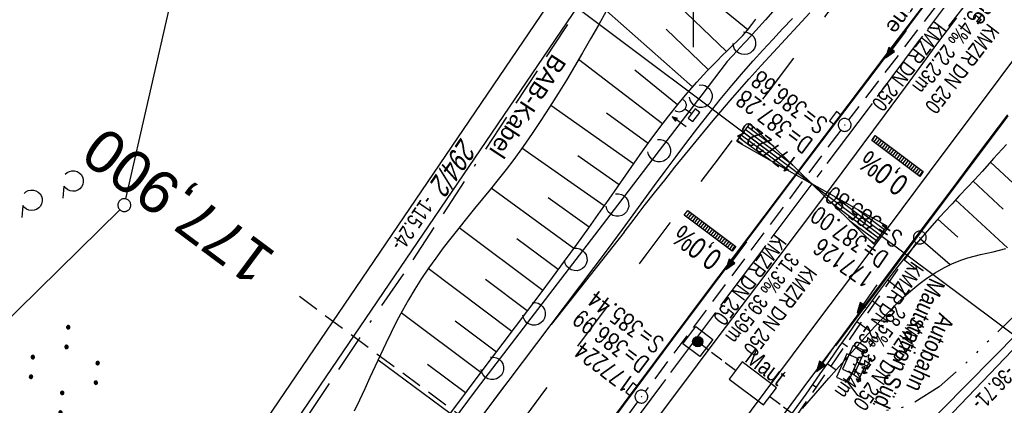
# Model space of a CAD drawing. Extents: x 508656 to 509297, y 448622 to 449584.
# Tile 6 of 51: x 508721 to 508836, y 448753 to 448798. Entities that reach past the tile are written whole.
import ezdxf
from ezdxf.enums import TextEntityAlignment as Align

# ---------------------------------------------------------------- set-up
doc = ezdxf.new("R2010")
doc.units = 0
doc.header["$LTSCALE"] = 10
doc.header["$MEASUREMENT"] = 0
for name, pattern in [('ACAD_ISO14W100', [25.5, 12, -3, 0.5, -3, 0.5, -3, 0.5, -3]), ('ACAD_ISO16W100', [73, 15, -6.5, 15, -6.5, 15, -7, 1, -7]), ('ACHSE', [5.5, 4, -0.5, 0.5, -0.5]), ('LT00', [0]), ('LT02', [0.4, 0.2, -0.2]), ('LT12', [0.4, 0.3, -0.1]), ('LT17', [0.15, 0.1, -0.05]), ('STRICHLINIE2', [0.375, 0.25, -0.125])]:
    doc.linetypes.add(name, pattern=pattern)
doc.layers.get('0').update_dxf_attribs({"linetype": 'LT00'})
for name, color, linetype in [('--EK_FBR', 250, 'LT00'), ('--EK_Halt-Pfeil', 4, 'LT00'), ('--EK_Haltung', 7, 'STRICHLINIE2'), ('--EK_Haltung-Text', 140, 'LT00'), ('--EK_Schacht-Text', 5, 'LT00'), ('--EK_ST-93-1', 30, 'LT17'), ('--EL_DFK_AB_L', 21, 'LT00'), ('--EL_Halt-Pfeil', 4, 'LT00'), ('--EL_Haltung', 182, 'STRICHLINIE2'), ('--EL_Haltung-Text', 182, 'LT00'), ('-AX-093', 35, 'ACHSE'), ('-EL-93-1', 250, 'LT00'), ('-QUE-40O', 11, 'Continuous'), ('-QUE-40W', 11, 'Continuous'), ('ABSTAND', 8, 'LT00'), ('BAB-KABEL', 220, 'ACAD_ISO16W100'), ('BAB-KABEL_TEXT', 221, 'Continuous'), ('DFK_AB_L', 21, 'LT00'), ('DFK_FLUR_NR', 250, 'LT00'), ('DFK_GZPKT', 250, 'LT00'), ('DFK_KATASTER', 250, 'LT00'), ('DFK_NUTZUNG', 250, 'LT00'), ('RINNE_TEXT', 11, 'Continuous'), ('TELEKOM', 210, 'ACAD_ISO14W100'), ('TELEKOM_TEXT', 210, 'Continuous'), ('V124_AFBR_BAB', 250, 'LT00'), ('V124_BOESCH', 250, 'LT00'), ('V124_BOSCHUNG', 250, 'LT00'), ('V124_H_BORD', 8, 'LT00'), ('V124_KA_PRUF', 182, 'LT00'), ('V124_LAERM', 11, 'LT00'), ('V124_LD_MARK', 250, 'LT00'), ('V124_LG_MARK', 250, 'LT02'), ('V124_RASTER', 250, 'LT00'), ('V124_SINKK', 182, 'LT00'), ('V124_STROM', 80, 'LT00'), ('V124_UK_DURCH', 182, 'LT00'), ('V124_ZAUN', 40, 'LT00'), ('V125_AFBR_BAB', 250, 'LT00'), ('V125_BOESCH', 250, 'LT00'), ('V125_BOSCHUNG', 250, 'LT00'), ('V125_LAERM', 11, 'LT00'), ('V125_LG_MARK', 250, 'LT02'), ('VERKEHRSZEICH-BRÜ', 11, 'Continuous')]:
    doc.layers.add(name, color=color, linetype=linetype)
doc.styles.add('Arial', font='ARIAL.TTF')
doc.styles.add('Beschrift', font='ARIAL.TTF')
doc.styles.add('Haltungsbeschriftung', font='ARIAL.TTF', dxfattribs={"width": 0.75})
doc.styles.add('schachtbeschriftung', font='romans.shx', dxfattribs={"width": 0.75, "height": 2})
doc.styles.get("Standard").update_dxf_attribs({"font": 'ARIAL.TTF'})
doc.styles.add('Versorgungsltg', font='ARIAL.TTF', dxfattribs={"width": 0.8, "height": 2})

# ---------------------------------------------------------------- blocks, each defined once
blk = doc.blocks.new('SYMB7010')
at = {"color": 0, "linetype": 'ByBlock'}
for points in [[(-0.031408, 0.499213), (-0.093728, 0.49134), (-0.15457, 0.475719), (-0.212975, 0.452595), (-0.268021, 0.422333), (-0.31884, 0.385411), (-0.36463, 0.342411), (-0.40467, 0.29401), (-0.438329, 0.240973), (-0.465074, 0.184136), (-0.484486, 0.124395), (-0.496256, 0.062692), (-0.5002, 0)], [(-0.5002, 0), (-0.496256, -0.062692), (-0.484486, -0.124395), (-0.465075, -0.184136), (-0.438329, -0.240973), (-0.404671, -0.29401), (-0.36463, -0.342411), (-0.31884, -0.385411), (-0.268021, -0.422333), (-0.212975, -0.452595), (-0.154571, -0.475719), (-0.093728, -0.49134), (-0.031408, -0.499213), (0.031408, -0.499213)], [(0.5002, 0), (0.496256, 0.062692), (0.484485, 0.124395), (0.465074, 0.184136), (0.438329, 0.240973), (0.40467, 0.29401), (0.36463, 0.342411), (0.31884, 0.385411), (0.268021, 0.422333), (0.212975, 0.452595), (0.15457, 0.475719), (0.093728, 0.49134), (0.031408, 0.499213), (-0.031408, 0.499213)], [(0.031408, -0.499213), (0.093728, -0.491341), (0.15457, -0.475719), (0.212975, -0.452595), (0.268021, -0.422333), (0.31884, -0.385411), (0.36463, -0.342411), (0.404671, -0.294011), (0.438329, -0.240974), (0.465075, -0.184136), (0.484486, -0.124395), (0.496256, -0.062692), (0.500201, 0)]]:
    blk.add_lwpolyline(points, dxfattribs=at)
blk = doc.blocks.new('SYMB7110')
at = {"color": 0, "linetype": 'ByBlock'}
for p, q in [((-0.515, 0.392919), (-0.515, 0.367081)), ((-0.51, 0.362895), (-0.51, 0.397105)), ((-0.505, 0.399164), (-0.505, 0.360836)), ((-0.5, 0.360204), (-0.5, 0.399796)), ((-0.495, 0.399164), (-0.495, 0.360836)), ((-0.49, 0.362895), (-0.49, 0.397105)), ((-0.485, 0.392919), (-0.485, 0.367081)), ((-0.48, 0.379874), (-0.48, 0.380145)), ((-0.285, 0.392919), (-0.285, 0.367081)), ((-0.28, 0.362895), (-0.28, 0.397105)), ((-0.275, 0.399164), (-0.275, 0.360836)), ((-0.27, 0.360204), (-0.27, 0.399796)), ((-0.265, 0.399164), (-0.265, 0.360836)), ((-0.26, 0.362895), (-0.26, 0.397105)), ((-0.255, 0.392919), (-0.255, 0.367081)), ((-0.25, 0.379874), (-0.25, 0.380146)), ((0.255, 0.392919), (0.255, 0.367081)), ((0.26, 0.362895), (0.26, 0.397105)), ((0.265, 0.399164), (0.265, 0.360836)), ((0.27, 0.360204), (0.27, 0.399796)), ((0.275, 0.399164), (0.275, 0.360836)), ((0.28, 0.362895), (0.28, 0.397105)), ((0.285, 0.392919), (0.285, 0.367081)), ((0.29, 0.379874), (0.29, 0.380145)), ((0.485, 0.392919), (0.485, 0.367081)), ((0.49, 0.362895), (0.49, 0.397105)), ((0.495, 0.399164), (0.495, 0.360836)), ((0.5, 0.360204), (0.5, 0.399796)), ((0.505, 0.399164), (0.505, 0.360836)), ((0.51, 0.362895), (0.51, 0.397105)), ((0.515, 0.392919), (0.515, 0.367081)), ((0.52, 0.379874), (0.52, 0.380146)), ((-0.9, 0.012919), (-0.9, -0.012919)), ((-0.895, -0.017106), (-0.895, 0.017105)), ((-0.89, 0.019164), (-0.89, -0.019164)), ((-0.885, -0.019797), (-0.885, 0.019796)), ((-0.88, 0.019164), (-0.88, -0.019164)), ((-0.875, -0.017106), (-0.875, 0.017105)), ((-0.87, 0.012919), (-0.87, -0.012919)), ((-0.865, -0.000126), (-0.865, 0.000145)), ((-0.67, 0.012919), (-0.67, -0.012919)), ((-0.665, -0.017106), (-0.665, 0.017105)), ((-0.66, 0.019164), (-0.66, -0.019164)), ((-0.655, -0.019797), (-0.655, 0.019796)), ((-0.65, 0.019164), (-0.65, -0.019164)), ((-0.645, -0.017106), (-0.645, 0.017105)), ((-0.64, 0.012919), (-0.64, -0.012919)), ((-0.635, -0.000126), (-0.635, 0.000145)), ((-0.13, 0.012919), (-0.13, -0.012919)), ((-0.125, -0.017105), (-0.125, 0.017105)), ((-0.12, 0.019164), (-0.12, -0.019164)), ((-0.115, -0.019796), (-0.115, 0.019796)), ((-0.11, 0.019164), (-0.11, -0.019164)), ((-0.105, -0.017105), (-0.105, 0.017105)), ((-0.1, 0.012919), (-0.1, -0.012919)), ((-0.095, -0.000126), (-0.095, 0.000146)), ((0.1, 0.012919), (0.1, -0.012919)), ((0.105, -0.017105), (0.105, 0.017105)), ((0.11, 0.019164), (0.11, -0.019164)), ((0.115, -0.019796), (0.115, 0.019796)), ((0.12, 0.019164), (0.12, -0.019164)), ((0.125, -0.017105), (0.125, 0.017105)), ((0.13, 0.012919), (0.13, -0.012919)), ((0.135, -0.000126), (0.135, 0.000146)), ((0.64, 0.012919), (0.64, -0.012919)), ((0.645, -0.017105), (0.645, 0.017105)), ((0.65, 0.019164), (0.65, -0.019164)), ((0.655, -0.019796), (0.655, 0.019796)), ((0.66, 0.019164), (0.66, -0.019164)), ((0.665, -0.017105), (0.665, 0.017105)), ((0.67, 0.012919), (0.67, -0.012919)), ((0.675, -0.000126), (0.675, 0.000146)), ((0.87, 0.012919), (0.87, -0.012919)), ((0.875, -0.017105), (0.875, 0.017105)), ((0.88, 0.019164), (0.88, -0.019164)), ((0.885, -0.019796), (0.885, 0.019796)), ((0.89, 0.019164), (0.89, -0.019164)), ((0.895, -0.017105), (0.895, 0.017105)), ((0.9, 0.012919), (0.9, -0.012919)), ((0.905, -0.000126), (0.905, 0.000146)), ((-0.515, -0.367081), (-0.515, -0.392919)), ((-0.51, -0.397105), (-0.51, -0.362895)), ((-0.505, -0.360836), (-0.505, -0.399164)), ((-0.5, -0.399796), (-0.5, -0.360204)), ((-0.495, -0.360836), (-0.495, -0.399164)), ((-0.49, -0.397106), (-0.49, -0.362895)), ((-0.485, -0.367081), (-0.485, -0.392919)), ((-0.48, -0.380126), (-0.48, -0.379855)), ((-0.285, -0.367081), (-0.285, -0.392919)), ((-0.28, -0.397105), (-0.28, -0.362895)), ((-0.275, -0.360836), (-0.275, -0.399164)), ((-0.27, -0.399796), (-0.27, -0.360204)), ((-0.265, -0.360836), (-0.265, -0.399164)), ((-0.26, -0.397105), (-0.26, -0.362895)), ((-0.255, -0.367081), (-0.255, -0.392919)), ((-0.25, -0.380126), (-0.25, -0.379855)), ((0.255, -0.367081), (0.255, -0.392919)), ((0.26, -0.397105), (0.26, -0.362895)), ((0.265, -0.360836), (0.265, -0.399164)), ((0.27, -0.399796), (0.27, -0.360204)), ((0.275, -0.360836), (0.275, -0.399164)), ((0.28, -0.397105), (0.28, -0.362895)), ((0.285, -0.367081), (0.285, -0.392919)), ((0.29, -0.380126), (0.29, -0.379855)), ((0.485, -0.367081), (0.485, -0.392919)), ((0.49, -0.397105), (0.49, -0.362895)), ((0.495, -0.360836), (0.495, -0.399164)), ((0.5, -0.399796), (0.5, -0.360204)), ((0.505, -0.360836), (0.505, -0.399164)), ((0.51, -0.397105), (0.51, -0.362895)), ((0.515, -0.367081), (0.515, -0.392919)), ((0.52, -0.380126), (0.52, -0.379855))]:
    blk.add_line(p, q, dxfattribs=at)
for points in [[(-0.48, 0.38), (-0.481981, 0.388678), (-0.48753, 0.395637), (-0.49555, 0.399499), (-0.50445, 0.399499), (-0.51247, 0.395637), (-0.518019, 0.388678), (-0.52, 0.38), (-0.518019, 0.371322), (-0.51247, 0.364363), (-0.50445, 0.360501), (-0.49555, 0.360501), (-0.48753, 0.364363), (-0.481981, 0.371322), (-0.48, 0.38)], [(-0.25, 0.38), (-0.251981, 0.388678), (-0.25753, 0.395637), (-0.26555, 0.399499), (-0.27445, 0.399499), (-0.28247, 0.395637), (-0.288019, 0.388678), (-0.29, 0.38), (-0.288019, 0.371322), (-0.28247, 0.364363), (-0.27445, 0.360501), (-0.26555, 0.360501), (-0.25753, 0.364363), (-0.251981, 0.371322), (-0.25, 0.38)], [(0.29, 0.38), (0.288019, 0.388678), (0.28247, 0.395637), (0.27445, 0.399499), (0.26555, 0.399499), (0.25753, 0.395637), (0.251981, 0.388678), (0.25, 0.38), (0.251981, 0.371322), (0.25753, 0.364363), (0.26555, 0.360501), (0.27445, 0.360501), (0.28247, 0.364363), (0.288019, 0.371322), (0.29, 0.38)], [(0.52, 0.38), (0.518019, 0.388678), (0.51247, 0.395637), (0.50445, 0.399499), (0.495549, 0.399499), (0.48753, 0.395637), (0.481981, 0.388678), (0.48, 0.38), (0.481981, 0.371322), (0.48753, 0.364363), (0.495549, 0.360501), (0.50445, 0.360501), (0.51247, 0.364363), (0.518019, 0.371322), (0.52, 0.38)], [(-0.865, 0), (-0.866981, 0.008678), (-0.87253, 0.015637), (-0.88055, 0.019498), (-0.88945, 0.019498), (-0.89747, 0.015637), (-0.903019, 0.008678), (-0.905, 0)], [(-0.905, 0), (-0.903019, -0.008678), (-0.89747, -0.015637), (-0.88945, -0.019499), (-0.88055, -0.019499), (-0.87253, -0.015637), (-0.866981, -0.008678), (-0.865, 0)], [(-0.635, 0), (-0.636981, 0.008678), (-0.64253, 0.015637), (-0.65055, 0.019498), (-0.65945, 0.019498), (-0.66747, 0.015637), (-0.673019, 0.008678), (-0.675, 0)], [(-0.675, 0), (-0.673019, -0.008678), (-0.66747, -0.015637), (-0.65945, -0.019499), (-0.65055, -0.019499), (-0.64253, -0.015637), (-0.636981, -0.008678), (-0.635, 0)], [(-0.095, 0), (-0.096981, 0.008678), (-0.10253, 0.015637), (-0.11055, 0.019499), (-0.11945, 0.019499), (-0.12747, 0.015637), (-0.133019, 0.008678), (-0.135, 0)], [(-0.135, 0), (-0.133019, -0.008678), (-0.12747, -0.015637), (-0.11945, -0.019499), (-0.11055, -0.019499), (-0.10253, -0.015637), (-0.096981, -0.008678), (-0.095, 0)], [(0.135, 0), (0.133019, 0.008678), (0.12747, 0.015637), (0.11945, 0.019499), (0.11055, 0.019499), (0.10253, 0.015637), (0.096981, 0.008678), (0.095, 0)], [(0.095, 0), (0.096981, -0.008678), (0.10253, -0.015637), (0.11055, -0.019499), (0.11945, -0.019499), (0.12747, -0.015637), (0.133019, -0.008678), (0.135, 0)], [(0.675, 0), (0.673019, 0.008678), (0.66747, 0.015637), (0.65945, 0.019499), (0.65055, 0.019499), (0.64253, 0.015637), (0.636981, 0.008678), (0.635, 0)], [(0.635, 0), (0.636981, -0.008678), (0.64253, -0.015637), (0.65055, -0.019499), (0.65945, -0.019499), (0.66747, -0.015637), (0.673019, -0.008678), (0.675, 0)], [(0.905, 0), (0.903019, 0.008678), (0.89747, 0.015637), (0.88945, 0.019499), (0.88055, 0.019499), (0.87253, 0.015637), (0.866981, 0.008678), (0.865, 0)], [(0.865, 0), (0.866981, -0.008678), (0.87253, -0.015637), (0.88055, -0.019499), (0.88945, -0.019499), (0.89747, -0.015637), (0.903019, -0.008678), (0.905, 0)], [(-0.48, -0.38), (-0.481981, -0.371322), (-0.48753, -0.364363), (-0.49555, -0.360501), (-0.50445, -0.360501), (-0.51247, -0.364363), (-0.518019, -0.371322), (-0.52, -0.38), (-0.518019, -0.388678), (-0.51247, -0.395637), (-0.50445, -0.399499), (-0.49555, -0.399499), (-0.48753, -0.395637), (-0.481981, -0.388678), (-0.48, -0.38)], [(-0.25, -0.38), (-0.251981, -0.371322), (-0.25753, -0.364363), (-0.26555, -0.360501), (-0.27445, -0.360501), (-0.28247, -0.364363), (-0.288019, -0.371322), (-0.29, -0.38), (-0.288019, -0.388678), (-0.28247, -0.395637), (-0.27445, -0.399499), (-0.26555, -0.399499), (-0.25753, -0.395637), (-0.251981, -0.388678), (-0.25, -0.38)], [(0.29, -0.38), (0.288019, -0.371322), (0.28247, -0.364363), (0.27445, -0.360501), (0.26555, -0.360501), (0.25753, -0.364363), (0.251981, -0.371322), (0.25, -0.38), (0.251981, -0.388678), (0.25753, -0.395637), (0.26555, -0.399499), (0.27445, -0.399499), (0.28247, -0.395637), (0.288019, -0.388678), (0.29, -0.38)], [(0.52, -0.38), (0.518019, -0.371322), (0.51247, -0.364363), (0.50445, -0.360501), (0.495549, -0.360501), (0.48753, -0.364363), (0.481981, -0.371322), (0.48, -0.38), (0.481981, -0.388678), (0.48753, -0.395637), (0.495549, -0.399499), (0.50445, -0.399499), (0.51247, -0.395637), (0.518019, -0.388678), (0.52, -0.38)]]:
    blk.add_lwpolyline(points, dxfattribs=at)
blk = doc.blocks.new('SYMB7212')
at = {"color": 0, "linetype": 'ByBlock'}
blk.add_line((0.07, -0.1), (0.21, -0.1), dxfattribs=at)
for points in [[(-0.119836, 0.00627), (-0.114449, 0.036077), (-0.101769, 0.063585), (-0.082606, 0.087042), (-0.05818, 0.104953), (-0.030047, 0.116177), (0, 0.12)], [(0, 0.12), (0.030047, 0.116177), (0.05818, 0.104953), (0.082606, 0.087041), (0.101769, 0.063585), (0.114449, 0.036077), (0.119836, 0.00627)], [(-0.068816, -0.098308), (-0.091239, -0.077945), (-0.107849, -0.052617), (-0.117589, -0.023936), (-0.119836, 0.00627)], [(0.119836, 0.00627), (0.117589, -0.023936), (0.107849, -0.052617), (0.091239, -0.077945), (0.068816, -0.098308)]]:
    blk.add_lwpolyline(points, dxfattribs=at)
blk = doc.blocks.new('SYMB18')
at = {"color": 0, "linetype": 'ByBlock'}
for p, q in [((1, 0.13), (0, 0)), ((0.923077, 0.12), (1, 0.12)), ((0.000669, 0), (1, 0)), ((0.307692, 0.04), (1, 0.04)), ((0.615385, 0.08), (1, 0.08)), ((0.307692, -0.04), (1, -0.04)), ((0.615385, -0.08), (1, -0.08)), ((0.923077, -0.12), (1, -0.12))]:
    blk.add_line(p, q, dxfattribs=at)
at = {"color": 0, "linetype": 'ByBlock', "flags": 128}
blk.add_lwpolyline([(0, 0), (1, -0.13), (1, 0.13)], dxfattribs=at)
blk = doc.blocks.new('SYMB7122')
at = {"color": 0, "linetype": 'ByBlock'}
for points in [[(-0.109975, -0.002365), (-0.106745, 0.026562), (-0.096041, 0.053629), (-0.078613, 0.076941), (-0.055681, 0.094866), (-0.028851, 0.106149), (0, 0.11)], [(0, 0.11), (0.028851, 0.106149), (0.055681, 0.094866), (0.078613, 0.076941), (0.096041, 0.053629), (0.106745, 0.026562), (0.109975, -0.002365)], [(-0.075234, -0.080249), (-0.093647, -0.057708), (-0.105504, -0.031126), (-0.109975, -0.002365)], [(0.109975, -0.002365), (0.105504, -0.031126), (0.093647, -0.057708), (0.075234, -0.080249)]]:
    blk.add_lwpolyline(points, dxfattribs=at)
blk = doc.blocks.new('SYMB0702')
at = {"color": 0, "linetype": 'ByBlock'}
for p, q in [((0.1, 0.175), (-0.1, 0.175)), ((0, 0.075), (0, 0.175)), ((0.071716, 0.203284), (0.071716, 0.146716))]:
    blk.add_line(p, q, dxfattribs=at)
for points in [[(-0.071716, 0.203284), (-0.1, 0.175), (-0.071716, 0.146716), (-0.071716, 0.203284)], [(0.071716, 0.203284), (0.1, 0.175), (0.071716, 0.146716)], [(0.15, 0.075), (-0.15, 0.075), (-0.15, -0.075), (0.15, -0.075), (0.15, 0.075)]]:
    blk.add_lwpolyline(points, dxfattribs=at)
blk = doc.blocks.new('SYMB0003')
at = {"color": 0, "linetype": 'ByBlock'}
for p, q in [((-0.015712, 0), (0.010166, 0.012015)), ((0, -0.021257), (-0.015712, 0)), ((0.010166, 0.012015), (0, -0.021257))]:
    blk.add_line(p, q, dxfattribs=at)
for points in [[(-0.031395, 0.499013), (-0.093691, 0.491144), (-0.154509, 0.475528), (-0.21289, 0.452414), (-0.267913, 0.422164), (-0.318712, 0.385257), (-0.364484, 0.342274), (-0.404509, 0.293893), (-0.438154, 0.240877), (-0.464888, 0.184062), (-0.484292, 0.124345), (-0.496058, 0.062667), (-0.5, 0)], [(-0.5, 0), (-0.496058, -0.062667), (-0.484292, -0.124345), (-0.464888, -0.184062), (-0.438154, -0.240877), (-0.404509, -0.293893), (-0.364485, -0.342274), (-0.318712, -0.385257), (-0.267914, -0.422164), (-0.21289, -0.452414), (-0.154509, -0.475529), (-0.093691, -0.491144), (-0.031395, -0.499014), (0.031395, -0.499014)], [(0.5, 0), (0.496057, 0.062667), (0.484292, 0.124345), (0.464888, 0.184062), (0.438153, 0.240877), (0.404509, 0.293893), (0.364484, 0.342274), (0.318712, 0.385257), (0.267913, 0.422164), (0.21289, 0.452414), (0.154509, 0.475528), (0.093691, 0.491144), (0.031395, 0.499013), (-0.031395, 0.499013)], [(0.031395, -0.499014), (0.093691, -0.491144), (0.154509, -0.475529), (0.21289, -0.452414), (0.267914, -0.422164), (0.318712, -0.385257), (0.364485, -0.342274), (0.404509, -0.293893), (0.438154, -0.240877), (0.464889, -0.184062), (0.484292, -0.124345), (0.496058, -0.062667), (0.5, 0)]]:
    blk.add_lwpolyline(points, dxfattribs=at)
blk = doc.blocks.new('SYMB0652')
at = {"color": 0, "linetype": 'ByBlock'}
blk.add_lwpolyline([(-0.15, -0.075), (0.15, -0.075), (0.15, 0.075), (-0.15, 0.075), (-0.15, -0.075)], dxfattribs=at)
blk = doc.blocks.new('SYMB1107')
at = {"color": 0, "linetype": 'ByBlock'}
for points in [[(-0.2, 0), (-0.196157, 0.039018), (-0.184776, 0.076537), (-0.166294, 0.111114), (-0.141421, 0.141421), (-0.111114, 0.166294), (-0.076537, 0.184776), (-0.039018, 0.196157), (0, 0.2)], [(0, 0.2), (0.039018, 0.196157), (0.076537, 0.184776), (0.111114, 0.166294), (0.141421, 0.141421), (0.166294, 0.111114), (0.184776, 0.076537), (0.196157, 0.039018), (0.2, 0)]]:
    blk.add_lwpolyline(points, dxfattribs=at)
blk = doc.blocks.new('SYMB0070')
at = {"color": 0, "linetype": 'ByBlock'}
for p, q in [((-0.5, 0), (0.2, 0)), ((0.5, 0), (0.2, 0.1)), ((0.2, 0.1), (0.2, 0)), ((0.468, 0), (0.21, 0.086)), ((0.21, 0.086), (0.21, -0.086)), ((0.21, -0.086), (0.468, 0)), ((0.22, -0.072), (0.437, 0)), ((0.23, -0.058), (0.405, 0)), ((0.24, -0.045), (0.374, 0)), ((0.342, 0), (0.25, 0.031)), ((0.25, 0.031), (0.25, -0.031)), ((0.25, -0.031), (0.342, 0)), ((0.26, -0.017), (0.31, 0)), ((0.27, -0.003), (0.279, 0))]:
    blk.add_line(p, q, dxfattribs=at)
for points in [[(0.2, 0), (0.2, -0.1), (0.5, 0)], [(0.437, 0), (0.22, 0.072), (0.22, -0.072)], [(0.405, 0), (0.23, 0.058), (0.23, -0.058)], [(0.374, 0), (0.24, 0.045), (0.24, -0.045)], [(0.31, 0), (0.26, 0.017), (0.26, -0.017)], [(0.279, 0), (0.27, 0.003), (0.27, -0.003)]]:
    blk.add_lwpolyline(points, dxfattribs=at)

msp = doc.modelspace()

# ---------------------------------------------------------------- hatches: boundary and pattern name
at = {"layer": '-QUE-40O'}
h = msp.add_hatch(dxfattribs=at)
h.set_pattern_fill('LT_0', color=256, scale=0.3, angle=233.1623, style=0, pattern_type=2)
h.set_pattern_definition([(233.16233323, (-0.68895, 0.671), (0.24010121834, -0.17986496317), [0.30000000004])])
h.paths.add_polyline_path([(508821.22, 448784.7), (508826.82, 448780.5), (508826.4, 448779.94), (508820.8, 448784.14)])
at = {"layer": '-QUE-40W'}
h = msp.add_hatch(dxfattribs=at)
h.set_pattern_fill('LT_0', color=256, scale=0.3, angle=233.1668, style=0, pattern_type=2)
h.set_pattern_definition([(233.166804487, (0.64205, -0.4581), (0.2401152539, -0.17984622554), [0.3])])
h.paths.add_polyline_path([(508799.35, 448775.95), (508804.95, 448771.76), (508804.53, 448771.2), (508798.93, 448775.39)])
at = {"layer": 'VERKEHRSZEICH-BRÜ'}
msp.add_hatch(color=256, dxfattribs=at).paths.add_polyline_path([(508801.11, 448760.65, 1), (508799.91, 448760.65, 1)])

# ---------------------------------------------------------------- linework, layer by layer
at = {"layer": '--EK_FBR', "color": 2}
for points in [[(508916.99, 448925.41), (508903.17, 448905.1), (508890.1, 448886.37), (508876.08, 448866.84), (508862.51, 448848.2), (508848.07, 448828.46), (508840.69, 448818.34), (508837.66, 448814.35), (508830.77, 448805.1), (508823.89, 448796.02), (508815.24, 448784.58), (508801.19, 448765.9), (508786.07, 448745.7), (508771.84, 448726.47), (508757.47, 448706.79), (508750.71, 448697.42)], [(508793.58, 448748.76), (508798.18, 448754.88), (508802.78, 448761), (508807.39, 448767.11), (508809.88, 448770.43), (508812.37, 448773.74), (508814.86, 448777.05), (508817.34, 448780.37), (508819.82, 448783.69), (508822.29, 448787.02), (508824.75, 448790.35), (508827.21, 448793.7), (508828.1, 448794.92), (508829, 448796.14), (508829.9, 448797.35), (508830.72, 448798.43)], [(508739.26, 448702.58), (508740.73, 448704.62), (508743.12, 448707.92), (508745.52, 448711.21), (508747.92, 448714.5), (508750.82, 448718.49), (508753.73, 448722.47), (508756.64, 448726.45), (508759.55, 448730.43), (508762.46, 448734.41), (508764.48, 448737.19), (508766.51, 448739.97), (508768.54, 448742.74), (508770.58, 448745.52), (508772.62, 448748.28), (508774.67, 448751.04), (508776.72, 448753.8), (508778.39, 448756.02), (508780.06, 448758.23), (508781.73, 448760.44), (508783.41, 448762.65)], [(508739.26, 448702.58), (508740.73, 448704.62), (508743.12, 448707.92), (508745.52, 448711.21), (508747.92, 448714.5), (508750.82, 448718.49), (508753.73, 448722.47), (508756.64, 448726.45), (508759.55, 448730.43), (508762.46, 448734.41), (508764.48, 448737.19), (508766.51, 448739.97), (508768.54, 448742.74), (508770.58, 448745.52), (508772.62, 448748.28), (508774.67, 448751.04), (508776.72, 448753.8), (508777.97, 448755.46)]]:
    msp.add_lwpolyline(points, dxfattribs=at)
at = {"layer": '--EK_FBR'}
for points in [[(508783.41, 448762.65), (508785.08, 448764.86), (508786.75, 448767.07), (508788.42, 448769.29), (508790.08, 448771.52), (508791.73, 448773.75), (508792.98, 448775.45), (508794.22, 448777.15), (508795.47, 448778.86), (508796.72, 448780.56), (508797.98, 448782.25), (508799.24, 448783.94), (508800.52, 448785.61), (508801.82, 448787.27), (508803.14, 448788.92), (508804.48, 448790.54), (508805.85, 448792.14), (508806.97, 448793.41), (508808.11, 448794.66), (508809.25, 448795.91), (508810.41, 448797.14), (508811.58, 448798.37)], [(508836.63, 448787.11), (508833.27, 448782.63), (508829.91, 448778.15), (508826.55, 448773.67), (508823.2, 448769.19), (508819.84, 448764.7), (508816.49, 448760.22), (508813.44, 448756.11), (508810.39, 448752.01)]]:
    msp.add_lwpolyline(points, dxfattribs=at)
at = {"layer": '--EK_Haltung'}
for p, q in [((508830.72, 448802.98), (508818.1, 448786.53)), ((508799.79, 448787.27), (508799.01, 448787.78)), ((508817.2, 448785.34), (508794.38, 448754.84)), ((508825.99, 448772.18), (508806.66, 448744.29)), ((508793.48, 448753.63), (508770.4, 448722.55))]:
    msp.add_line(p, q, dxfattribs=at)
at = {"layer": '--EK_ST-93-1', "ltscale": 2.5}
msp.add_line((508786.17, 448742.08), (508754.04, 448765.91), dxfattribs=at)
at = {"layer": '--EL_DFK_AB_L'}
for p, q in [((508740.14, 448731.53), (508804.1, 448825.66)), ((508820.73, 448742.45), (508845.61, 448768.42))]:
    msp.add_line(p, q, dxfattribs=at)
at = {"layer": '--EL_Haltung'}
for p, q in [((508830.72, 448802.98), (508818.1, 448786.53)), ((508799.79, 448787.27), (508799.01, 448787.78)), ((508817.2, 448785.34), (508794.38, 448754.84)), ((508825.99, 448772.18), (508806.66, 448744.29)), ((508793.48, 448753.63), (508770.4, 448722.55))]:
    msp.add_line(p, q, dxfattribs=at)
at = {"layer": '-AX-093', "ltscale": 0.2}
msp.add_lwpolyline([(508832.1, 448803.5), (508826.24, 448795.66), (508820.38, 448787.83), (508813.82, 448779.08), (508807.97, 448771.26), (508802.12, 448763.44), (508796.27, 448755.62), (508790.43, 448747.8), (508784.6, 448739.96), (508778.78, 448732.12), (508772.97, 448724.27), (508767.19, 448716.4), (508761.42, 448708.52), (508755.67, 448700.63), (508752.71, 448696.52)], dxfattribs=at)
at = {"layer": '-EL-93-1'}
for p, q in [((508809.82, 448782.07), (508765.81, 448815.06)), ((508817.83, 448776.08), (508861.84, 448743.1))]:
    msp.add_line(p, q, dxfattribs=at)
at = {"layer": '-QUE-40O', "flags": 128}
msp.add_lwpolyline([(508820.8, 448784.14), (508821.22, 448784.7), (508826.82, 448780.5), (508826.4, 448779.94), (508820.8, 448784.14)], dxfattribs=at)
at = {"layer": '-QUE-40W', "flags": 128}
msp.add_lwpolyline([(508798.93, 448775.39), (508799.35, 448775.95), (508804.95, 448771.76), (508804.53, 448771.2), (508798.93, 448775.39)], dxfattribs=at)
at = {"layer": 'BAB-KABEL', "ltscale": 0.03, "flags": 128}
msp.add_lwpolyline([(509108.57, 449550.72), (509108.56, 449549.91), (509107.92, 449539.68), (509107.54, 449523.74), (509106.02, 449504.51), (509103.03, 449469.79), (509099.69, 449441.65), (509096.19, 449417.97), (509091.43, 449386.81), (509087.45, 449364.56), (509073.8, 449340.61), (509065.65, 449326.08), (509057.69, 449300.15), (509049.55, 449273.99), (509041.41, 449242.62), (509046.43, 449233.11), (509037.95, 449223.26), (509025.31, 449191.33), (509014.57, 449162.42), (509007.47, 449145.09), (509000.03, 449125.03), (508990.33, 449099.73), (508968.68, 449052.62), (508956.38, 449026.63), (508943.19, 449006.54), (508939.16, 449000.14), (508916.25, 448963.75), (508910.66, 448958.26), (508886.53, 448934.14), (508866.42, 448912.56), (508852.81, 448898.73), (508848.23, 448890.1), (508832.93, 448862.84), (508820.42, 448838.04), (508819.4, 448835.45), (508822.64, 448825.3), (508822.42, 448824.29), (508817.73, 448816.93), (508806.46, 448816.82), (508794.74, 448812.14), (508785, 448797.19), (508766.93, 448769.7), (508761.41, 448761.66), (508751.07, 448746.06), (508734.06, 448723.74), (508723.72, 448711.34), (508722.68, 448710.04)], dxfattribs=at)
at = {"layer": 'DFK_AB_L'}
for p, q in [((508740.14, 448731.53), (508804.1, 448825.66)), ((508820.73, 448742.45), (508845.61, 448768.42))]:
    msp.add_line(p, q, dxfattribs=at)
at = {"layer": 'DFK_KATASTER'}
for p, q in [((508801.89, 448827.74), (508737.66, 448733.22)), ((508733.78, 448777.31), (508739.55, 448802.53)), ((508733.08, 448776.05), (508702.97, 448746.43))]:
    msp.add_line(p, q, dxfattribs=at)
at = {"layer": 'TELEKOM', "ltscale": 0.05, "flags": 128}
msp.add_lwpolyline([(508859.48, 448780.45), (508854.6, 448780.37), (508831.61, 448757.99), (508828.66, 448755.39), (508824.98, 448753.08), (508822.49, 448752.62), (508819.2, 448754.35), (508818.05, 448755.9)], dxfattribs=at)
at = {"layer": 'V124_AFBR_BAB', "color": 0}
for points in [[(508916.99, 448925.41), (508903.17, 448905.1), (508890.1, 448886.37), (508876.08, 448866.84), (508862.51, 448848.2), (508848.07, 448828.46), (508840.69, 448818.34), (508837.66, 448814.35), (508830.77, 448805.1), (508823.89, 448796.02), (508815.24, 448784.58), (508801.19, 448765.9), (508786.07, 448745.7), (508771.84, 448726.47), (508757.47, 448706.79), (508750.71, 448697.42)], [(508793.58, 448748.76), (508798.18, 448754.88), (508802.78, 448761), (508807.39, 448767.11), (508809.88, 448770.43), (508812.37, 448773.74), (508814.86, 448777.05), (508817.34, 448780.37), (508819.82, 448783.69), (508822.29, 448787.02), (508824.75, 448790.35), (508827.21, 448793.7), (508828.1, 448794.92), (508829, 448796.14), (508829.9, 448797.35), (508830.72, 448798.43)]]:
    msp.add_lwpolyline(points, dxfattribs=at)
at = {"layer": 'V124_AFBR_BAB'}
for points in [[(508783.41, 448762.65), (508785.08, 448764.86), (508786.75, 448767.07), (508788.42, 448769.29), (508790.08, 448771.52), (508791.73, 448773.75), (508792.98, 448775.45), (508794.22, 448777.15), (508795.47, 448778.86), (508796.72, 448780.56), (508797.98, 448782.25), (508799.24, 448783.94), (508800.52, 448785.61), (508801.82, 448787.27), (508803.14, 448788.92), (508804.48, 448790.54), (508805.85, 448792.14), (508806.97, 448793.41), (508808.11, 448794.66), (508809.25, 448795.91), (508810.41, 448797.14), (508811.58, 448798.37)], [(508836.63, 448787.11), (508833.27, 448782.63), (508829.91, 448778.15), (508826.55, 448773.67), (508823.2, 448769.19), (508819.84, 448764.7), (508816.49, 448760.22), (508813.44, 448756.11), (508810.39, 448752.01)]]:
    msp.add_lwpolyline(points, dxfattribs=at)
at = {"layer": 'V124_AFBR_BAB', "color": 2}
msp.add_lwpolyline([(508739.26, 448702.58), (508740.73, 448704.62), (508743.12, 448707.92), (508745.52, 448711.21), (508747.92, 448714.5), (508750.82, 448718.49), (508753.73, 448722.47), (508756.64, 448726.45), (508759.55, 448730.43), (508762.46, 448734.41), (508764.48, 448737.19), (508766.51, 448739.97), (508768.54, 448742.74), (508770.58, 448745.52), (508772.62, 448748.28), (508774.67, 448751.04), (508776.72, 448753.8), (508778.39, 448756.02), (508780.06, 448758.23), (508781.73, 448760.44), (508783.41, 448762.65)], dxfattribs=at)
at = {"layer": 'V124_BOESCH'}
for points in [[(508789.83, 448799.2), (508788.91, 448797.58), (508787.99, 448795.97), (508787.07, 448794.36), (508786.13, 448792.76), (508785.18, 448791.17), (508784.21, 448789.59), (508783.23, 448788.02), (508782.22, 448786.47), (508781.19, 448784.93), (508780.13, 448783.41), (508779.04, 448781.91), (508778.15, 448780.75), (508777.24, 448779.59), (508776.32, 448778.45), (508775.4, 448777.3), (508774.47, 448776.17), (508773.54, 448775.03), (508772.62, 448773.88), (508771.71, 448772.73), (508770.82, 448771.58), (508769.95, 448770.4), (508769.1, 448769.22), (508768.28, 448768.01), (508767.5, 448766.78), (508766.76, 448765.54), (508766.06, 448764.29), (508765.38, 448763.01), (508764.73, 448761.72), (508764.1, 448760.42), (508763.49, 448759.11), (508762.88, 448757.79), (508762.27, 448756.47), (508761.67, 448755.15), (508761.06, 448753.84), (508760.44, 448752.53)], [(508771.59, 448752.19), (508773.65, 448754.96), (508775.72, 448757.73), (508777.8, 448760.49), (508779.24, 448762.39), (508780.68, 448764.3), (508782.12, 448766.21), (508783.55, 448768.13), (508784.97, 448770.05), (508786.39, 448771.98), (508787.79, 448773.92), (508789.18, 448775.87), (508790.16, 448777.27), (508791.14, 448778.68), (508792.11, 448780.08), (508793.09, 448781.48), (508794.07, 448782.88), (508795.07, 448784.26), (508796.08, 448785.63), (508797.12, 448786.99), (508798.18, 448788.33), (508799.27, 448789.65), (508800.39, 448790.94), (508801.56, 448792.2), (508802.76, 448793.43), (508803.37, 448794.02), (508803.98, 448794.61), (508804.58, 448795.2), (508805.18, 448795.79), (508805.76, 448796.39), (508806.31, 448797.01), (508806.83, 448797.65), (508807.3, 448798.28)], [(508836.53, 448783.66), (508836.02, 448783.12), (508835.52, 448782.57), (508835.03, 448782.02), (508834.55, 448781.47), (508833.69, 448780.52), (508832.82, 448779.58), (508831.94, 448778.63), (508831.06, 448777.69), (508830.17, 448776.74), (508829.28, 448775.79), (508828.4, 448774.83), (508827.54, 448773.86), (508826.27, 448772.39), (508825.03, 448770.9), (508823.83, 448769.39), (508822.64, 448767.86), (508821.48, 448766.32), (508820.34, 448764.76), (508819.2, 448763.2), (508818.08, 448761.62), (508816.97, 448760.04), (508815.86, 448758.46), (508814.75, 448756.88), (508813.1, 448754.54), (508811.45, 448752.21)], [(508812.74, 448752.87), (508814.27, 448754.64), (508815.81, 448756.39), (508816.71, 448757.42), (508817.61, 448758.44), (508818.52, 448759.46), (508819.43, 448760.49), (508820.36, 448761.52), (508821.16, 448762.4), (508821.97, 448763.28), (508822.79, 448764.14), (508823.63, 448764.99), (508824.49, 448765.81), (508825.38, 448766.6), (508826.29, 448767.35), (508827.23, 448768.05), (508828.2, 448768.69), (508829.2, 448769.26), (508830.23, 448769.77), (508831.3, 448770.19), (508832.02, 448770.42), (508832.75, 448770.63), (508833.49, 448770.81), (508834.23, 448770.98), (508834.97, 448771.15), (508835.71, 448771.33), (508836.44, 448771.52)]]:
    msp.add_lwpolyline(points, dxfattribs=at)
at = {"layer": 'V124_BOSCHUNG'}
for p, q in [((508803.88, 448794.51), (508793.79, 448804.16)), ((508806.34, 448797.04), (508800.87, 448801.53)), ((508799.9, 448790.38), (508789.86, 448799.24)), ((508801.74, 448792.39), (508796.81, 448797.12)), ((508796.41, 448786.07), (508786.59, 448793.56)), ((508798.13, 448788.27), (508793.18, 448792.32)), ((508793.03, 448781.4), (508783.35, 448788.21)), ((508794.72, 448783.77), (508789.85, 448787.31)), ((508789.6, 448776.48), (508780, 448783.23)), ((508791.33, 448778.96), (508786.51, 448782.32)), ((508834.66, 448781.6), (508842.1, 448774.67)), ((508832.62, 448779.36), (508836.15, 448776.12)), ((508786.04, 448771.51), (508776.41, 448778.56)), ((508787.84, 448773.99), (508783.04, 448777.42)), ((508830.59, 448777.19), (508836.64, 448771.58)), ((508828.51, 448774.95), (508830.85, 448772.84)), ((508782.43, 448766.63), (508772.67, 448773.94)), ((508784.24, 448769.06), (508779.39, 448772.66)), ((508826.48, 448772.64), (508829.97, 448769.65)), ((508824.53, 448770.27), (508825.89, 448769.17)), ((508778.8, 448761.82), (508769.07, 448769.17)), ((508780.62, 448764.23), (508775.73, 448767.91)), ((508822.65, 448767.88), (508824.88, 448766.16)), ((508820.84, 448765.45), (508821.78, 448764.76)), ((508775.21, 448757.05), (508765.91, 448764.01)), ((508777.01, 448759.44), (508772.21, 448763.04)), ((508819.07, 448763.01), (508820.67, 448761.86)), ((508817.33, 448760.56), (508817.99, 448760.09)), ((508771.64, 448752.26), (508763.21, 448758.51)), ((508773.42, 448754.66), (508768.97, 448757.97)), ((508815.61, 448758.1), (508816.66, 448757.36)), ((508813.88, 448755.65), (508814.28, 448755.37))]:
    msp.add_line(p, q, dxfattribs=at)
at = {"layer": 'V124_H_BORD'}
for p, q in [((508829.81, 448797.45), (508833.54, 448802.33)), ((508829.81, 448797.45), (508829.9, 448797.35)), ((508816.61, 448760.17), (508836.73, 448787)), ((508816.61, 448760.17), (508816.49, 448760.22))]:
    msp.add_line(p, q, dxfattribs=at)
msp.add_lwpolyline([(508750.8, 448697.38), (508752.1, 448699.19), (508756.32, 448705.02), (508760.56, 448710.84), (508764.81, 448716.66), (508769.06, 448722.46), (508773.33, 448728.26), (508777.61, 448734.05), (508781.89, 448739.84), (508786.19, 448745.62), (508798.74, 448762.44), (508811.34, 448779.22), (508824, 448795.96), (508826.28, 448798.97), (508828.57, 448801.97), (508830.86, 448804.98)], dxfattribs=at)
at = {"layer": 'V124_LAERM'}
for p, q in [((508800.87, 448789.29), (508796.01, 448782.94)), ((508796.01, 448782.94), (508791.14, 448776.59)), ((508791.14, 448776.59), (508786.28, 448770.24)), ((508786.28, 448770.24), (508781.41, 448763.89)), ((508781.41, 448763.89), (508776.55, 448757.54))]:
    msp.add_line(p, q, dxfattribs=at)
for points in [[(508811.16, 448801.53), (508810.63, 448800.75), (508809.53, 448799.49), (508808.42, 448798.22), (508807.3, 448796.97), (508806.19, 448795.74), (508805.94, 448795.47)], [(508805.94, 448795.47), (508805.07, 448794.53), (508803.95, 448793.32), (508800.87, 448789.29)], [(508776.55, 448757.54), (508774.64, 448755.05), (508771.75, 448751.14)]]:
    msp.add_lwpolyline(points, dxfattribs=at)
at = {"layer": 'V124_LD_MARK'}
msp.add_line((508791.91, 448773.43), (508783.41, 448762.65), dxfattribs=at)
for points in [[(508841.48, 448799.11), (508837.7, 448794.04), (508833.91, 448788.97), (508829.11, 448782.56), (508824.32, 448776.16), (508819.52, 448769.75), (508814.73, 448763.34), (508809.93, 448756.93), (508805.14, 448750.52), (508800.35, 448744.1), (508795.57, 448737.69), (508791.12, 448731.72), (508786.69, 448725.74), (508782.25, 448719.77), (508777.83, 448713.78), (508773.41, 448707.79), (508769, 448701.79), (508764.61, 448695.79), (508762.07, 448692.31)], [(508791.91, 448773.43), (508793.09, 448774.95), (508794.27, 448776.48), (508795.46, 448778), (508796.65, 448779.51), (508797.85, 448781.02), (508799.97, 448783.63), (508802.12, 448786.21), (508804.3, 448788.77), (508806.52, 448791.3), (508807.92, 448792.86), (508809.33, 448794.41), (508810.75, 448795.95), (508812.17, 448797.49), (508813.6, 448799.03)]]:
    msp.add_lwpolyline(points, dxfattribs=at)
at = {"layer": 'V124_LG_MARK', "ltscale": 3, "flags": 128}
msp.add_lwpolyline([(508818.9, 448803.32), (508815.43, 448798.7), (508811.95, 448794.08), (508808.48, 448789.47), (508805.67, 448785.74), (508802.87, 448782), (508800.06, 448778.27), (508797.25, 448774.53), (508794.45, 448770.8), (508791.49, 448766.84), (508788.54, 448762.87), (508785.59, 448758.91), (508782.64, 448754.94), (508779.7, 448750.97), (508776.14, 448746.17), (508772.59, 448741.38), (508769.03, 448736.58), (508765.47, 448731.78), (508763.1, 448728.58), (508760.73, 448725.38), (508758.35, 448722.18), (508755.99, 448718.98), (508753.63, 448715.77), (508751.28, 448712.55), (508748.95, 448709.34), (508746.63, 448706.12), (508744.31, 448702.9), (508742.9, 448700.93)], dxfattribs=at)
at = {"layer": 'V124_RASTER'}
msp.add_line((508800, 448795), (508800, 448805), dxfattribs=at)
at = {"layer": 'V124_ZAUN'}
msp.add_lwpolyline([(508827.34, 448751.03), (508828.99, 448752.7), (508837.88, 448761.71)], dxfattribs=at)
at = {"layer": 'V125_AFBR_BAB', "color": 2}
msp.add_lwpolyline([(508739.26, 448702.58), (508740.73, 448704.62), (508743.12, 448707.92), (508745.52, 448711.21), (508747.92, 448714.5), (508750.82, 448718.49), (508753.73, 448722.47), (508756.64, 448726.45), (508759.55, 448730.43), (508762.46, 448734.41), (508764.48, 448737.19), (508766.51, 448739.97), (508768.54, 448742.74), (508770.58, 448745.52), (508772.62, 448748.28), (508774.67, 448751.04), (508776.72, 448753.8), (508777.97, 448755.46)], dxfattribs=at)
at = {"layer": 'V125_BOESCH'}
for points in [[(508764.34, 448760.91), (508764.1, 448760.42), (508763.49, 448759.11), (508762.88, 448757.79), (508762.27, 448756.47), (508761.67, 448755.15), (508761.06, 448753.84), (508760.44, 448752.53)], [(508771.59, 448752.19), (508773.65, 448754.96), (508774.93, 448756.67)]]:
    msp.add_lwpolyline(points, dxfattribs=at)
at = {"layer": 'V125_BOSCHUNG'}
for p, q in [((508771.64, 448752.26), (508763.21, 448758.51)), ((508773.42, 448754.66), (508768.97, 448757.97))]:
    msp.add_line(p, q, dxfattribs=at)
at = {"layer": 'V125_LAERM'}
msp.add_lwpolyline([(508775.66, 448756.38), (508774.64, 448755.05), (508771.75, 448751.14)], dxfattribs=at)
at = {"layer": 'V125_LG_MARK', "ltscale": 3, "flags": 128}
msp.add_lwpolyline([(508781.87, 448753.9), (508779.7, 448750.97), (508776.14, 448746.17), (508772.59, 448741.38), (508769.03, 448736.58), (508765.47, 448731.78), (508763.1, 448728.58), (508760.73, 448725.38), (508758.35, 448722.18), (508755.99, 448718.98), (508753.63, 448715.77), (508751.28, 448712.55), (508748.95, 448709.34), (508746.63, 448706.12), (508744.31, 448702.9), (508742.9, 448700.93)], dxfattribs=at)
at = {"layer": 'VERKEHRSZEICH-BRÜ', "linetype": 'LT12', "ltscale": 0.5}
for p, q in [((508800.51, 448760.65), (508804.94, 448757.29)), ((508808.92, 448754.26), (508813.35, 448750.9))]:
    msp.add_line(p, q, dxfattribs=at)
at = {"layer": 'VERKEHRSZEICH-BRÜ', "flags": 128}
for points in [[(508798.76, 448760.41), (508800.27, 448762.4), (508802.26, 448760.89), (508800.75, 448758.9)], [(508809.68, 448755.26), (508805.7, 448758.28), (508804.18, 448756.29), (508808.17, 448753.27)]]:
    msp.add_lwpolyline(points, close=True, dxfattribs=at)
at = {"layer": 'VERKEHRSZEICH-BRÜ'}
msp.add_circle((508800.51, 448760.65), 0.6, dxfattribs=at)

# ---------------------------------------------------------------- block references
at = {"layer": '--EK_Halt-Pfeil'}
for p, xscale, yscale, zscale, rotation in [((508823.62, 448795.37), 4.000000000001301, 4, 4, 232.5239899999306), ((508798.34, 448786.3), 2, 2, 2, 144.1301335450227), ((508804.99, 448770.69), 3.999999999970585, 4, 4, 233.1993899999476), ((508815.5, 448758.8), 3.99999999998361, 4, 4, 235.2734700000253)]:
    msp.add_blockref('SYMB0070', p, dxfattribs=dict(at, xscale=xscale, yscale=yscale, zscale=zscale, rotation=rotation))
at = {"layer": '--EL_Halt-Pfeil'}
for p, xscale, yscale, zscale, rotation in [((508823.62, 448795.37), 4.000000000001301, 4, 4, 232.5239899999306), ((508798.34, 448786.3), 2, 2, 2, 144.1301335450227), ((508804.99, 448770.69), 3.999999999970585, 4, 4, 233.1993899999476), ((508820.25, 448765.64), 3.99999999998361, 4, 4, 235.2734700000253)]:
    msp.add_blockref('SYMB0070', p, dxfattribs=dict(at, xscale=xscale, yscale=yscale, zscale=zscale, rotation=rotation))
at = {"layer": '-EL-93-1', "xscale": 10.00000000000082, "yscale": 10, "zscale": 10}
for rotation in [143.1550689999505, 323.1550689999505]:
    msp.add_blockref('SYMB18', (508813.82, 448779.08), dxfattribs=dict(at, rotation=rotation))
at = {"layer": 'DFK_GZPKT', "xscale": 1.500000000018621, "yscale": 1.5, "zscale": 1.5, "rotation": 264.7377099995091}
msp.add_blockref('SYMB7010', (508733.61, 448776.58), dxfattribs=at)
at = {"layer": 'DFK_NUTZUNG', "yscale": 10, "zscale": 10}
for name, p, xscale, rotation in [('SYMB7212', (508727.63, 448779.4), 10.00000000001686, 264.7377100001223), ('SYMB7212', (508722.83, 448777.15), 10.00000000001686, 264.7377100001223), ('SYMB7110', (508726.26, 448753.52), 9.999999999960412, 264.7377000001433)]:
    msp.add_blockref(name, p, dxfattribs=dict(at, xscale=xscale, rotation=rotation))
at = {"layer": 'V124_KA_PRUF', "xscale": 1.50000000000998, "yscale": 1.5, "zscale": 1.5, "rotation": 245.7719999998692}
for p in [(508817.65, 448785.94), (508826.42, 448772.8), (508793.93, 448754.24)]:
    msp.add_blockref('SYMB0003', p, dxfattribs=at)
at = {"layer": 'V124_LAERM', "yscale": 12, "zscale": 12}
for p, xscale, rotation in [((508805.94, 448795.47), 11.99999999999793, 227.4288499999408), ((508800.87, 448789.29), 11.99999999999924, 232.5482999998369), ((508796.01, 448782.94), 11.99999999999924, 232.5482999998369), ((508791.14, 448776.59), 11.99999999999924, 232.5482999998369), ((508786.28, 448770.24), 11.99999999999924, 232.5482999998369), ((508781.41, 448763.89), 11.99999999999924, 232.5482999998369), ((508776.55, 448757.54), 11.99999999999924, 232.5482999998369)]:
    msp.add_blockref('SYMB7122', p, dxfattribs=dict(at, xscale=xscale, rotation=rotation))
at = {"layer": 'V124_SINKK', "zscale": 4.5}
for p, xscale, yscale, rotation in [((508800.06, 448787.06), 4.500000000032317, 4.5, 232.5479584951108), ((508816.54, 448786.75), 4.500000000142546, 4.499999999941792, 52.90710209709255), ((508792.79, 448755.09), 4.500000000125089, 4.499999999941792, 53.18099670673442)]:
    msp.add_blockref('SYMB0652', p, dxfattribs=dict(at, xscale=xscale, yscale=yscale, rotation=rotation))
at = {"layer": 'V124_STROM', "xscale": 9.999999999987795, "yscale": 10, "zscale": 10, "rotation": 245.7719999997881}
for p in [(508818.7, 448758.51), (508817.98, 448757.57)]:
    msp.add_blockref('SYMB0702', p, dxfattribs=at)
at = {"layer": 'V124_UK_DURCH', "xscale": 4.000000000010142, "yscale": 4, "zscale": 4, "rotation": 234.9623784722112}
msp.add_blockref('SYMB1107', (508798.35, 448788.24), dxfattribs=at)
at = {"layer": 'V125_LAERM', "xscale": 12.00000000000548, "yscale": 12, "zscale": 12, "rotation": 232.5479400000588}
msp.add_blockref('SYMB7122', (508776.55, 448757.54), dxfattribs=at)

# ---------------------------------------------------------------- texts
at = {"layer": '--EK_Haltung-Text', "style": 'Haltungsbeschriftung', "width": 0.75}
for s, rotation, p in [('5.4‰ 22.23m', -127.476, (508832.33, 448799.45)), ('KMZR DN 250', -127.476, (508834.36, 448797.89)), ('31.3‰ 39.59m', -126.8006, (508811.04, 448771.2)), ('KMZR DN 250', -126.8006, (508813.09, 448769.67)), ('28.5‰ 35.44m', -124.7265, (508823.44, 448764.99)), ('KMZR DN 250', -124.7265, (508825.54, 448763.53))]:
    msp.add_text(s, height=1.8, rotation=rotation, dxfattribs=at).set_placement(p)
at = {"layer": '--EK_Schacht-Text', "style": 'schachtbeschriftung', "width": 0.75}
for s, rotation, p in [('S=386.68', -216.8006, (508815.8, 448786.38)), ('D=387.28', -216.8006, (508814.07, 448784.08)), ('177223', -216.8006, (508812.35, 448781.77)), ('S=385.80', -214.7265, (508824.56, 448773.18)), ('D=387.00', -214.7265, (508822.91, 448770.81)), ('177126', -214.7265, (508821.27, 448768.45)), ('S=385.44', -216.6045, (508796.71, 448760.81)), ('D=386.99', -216.6045, (508795, 448758.5)), ('177224', -216.6045, (508793.28, 448756.19))]:
    msp.add_text(s, height=2, rotation=rotation, dxfattribs=at).set_placement(p)
at = {"layer": '--EK_ST-93-1', "style": 'Beschrift'}
msp.add_text('177,900', height=5, rotation=-216.6453, dxfattribs=at).set_placement((508750.02, 448768.89), align=Align.MIDDLE_LEFT)
at = {"layer": '--EL_Haltung-Text', "style": 'Haltungsbeschriftung', "width": 0.75}
for rotation, p in [(-127.476, (508828.16, 448798.19)), (-126.8006, (508809.54, 448773.27)), (-124.7265, (508825.5, 448770.13))]:
    msp.add_text('KMZR DN 250', height=1.8, rotation=rotation, dxfattribs=at).set_placement(p)
at = {"layer": '-QUE-40O', "style": 'Beschrift', "width": 0.75}
msp.add_text('0,0%', height=2.5, rotation=143.1623, dxfattribs=at).set_placement((508825.28, 448779.52))
at = {"layer": '-QUE-40W', "style": 'Beschrift', "width": 0.75}
msp.add_text('0,0%', height=2.5, rotation=143.1668, dxfattribs=at).set_placement((508803.53, 448770.83))
at = {"layer": 'ABSTAND', "width": 0.75}
for s, rotation, p in [(' -115.24-', -124.2147, (508768.85, 448778.29)), ('-36.71-', -133.7746, (508836.49, 448757.99))]:
    msp.add_text(s, height=1.8, rotation=rotation, dxfattribs=at).set_placement(p)
at = {"layer": 'BAB-KABEL_TEXT', "insert": (508779.82, 448788.67), "char_height": 2, "attachment_point": 8, "rotation": 236.6741, "style": 'Beschrift'}
msp.add_mtext('BAB-Kabel', dxfattribs=at)
at = {"layer": 'DFK_FLUR_NR', "oblique": 13.754, "width": 0.75}
msp.add_text('294/2', height=2.5, rotation=235.6695, dxfattribs=at).set_placement((508772.9, 448784.57))
at = {"layer": 'RINNE_TEXT', "char_height": 1.8, "rotation": 233.641, "style": 'Arial'}
for s, insert, attachment_point in [('Gußasphaltrinne', (508842.95, 448813.57), 7), ('Bordrinne', (508830.27, 448805.07), 1)]:
    msp.add_mtext(s, dxfattribs=dict(at, insert=insert, attachment_point=attachment_point))
at = {"layer": 'TELEKOM_TEXT', "insert": (508824.27, 448760.85), "char_height": 2, "attachment_point": 8, "rotation": 245.772, "line_spacing_factor": 0.8, "style": 'Versorgungsltg'}
msp.add_mtext('{\\W0.8;Autobahn\\PMautstation Süd}', dxfattribs=at)
at = {"layer": 'VERKEHRSZEICH-BRÜ', "insert": (508805.85, 448758.4), "char_height": 2, "attachment_point": 7, "rotation": 322.7754, "line_spacing_factor": 0.8, "style": 'Versorgungsltg'}
msp.add_mtext('Maut', dxfattribs=at)

doc.saveas('drawing.dxf')
